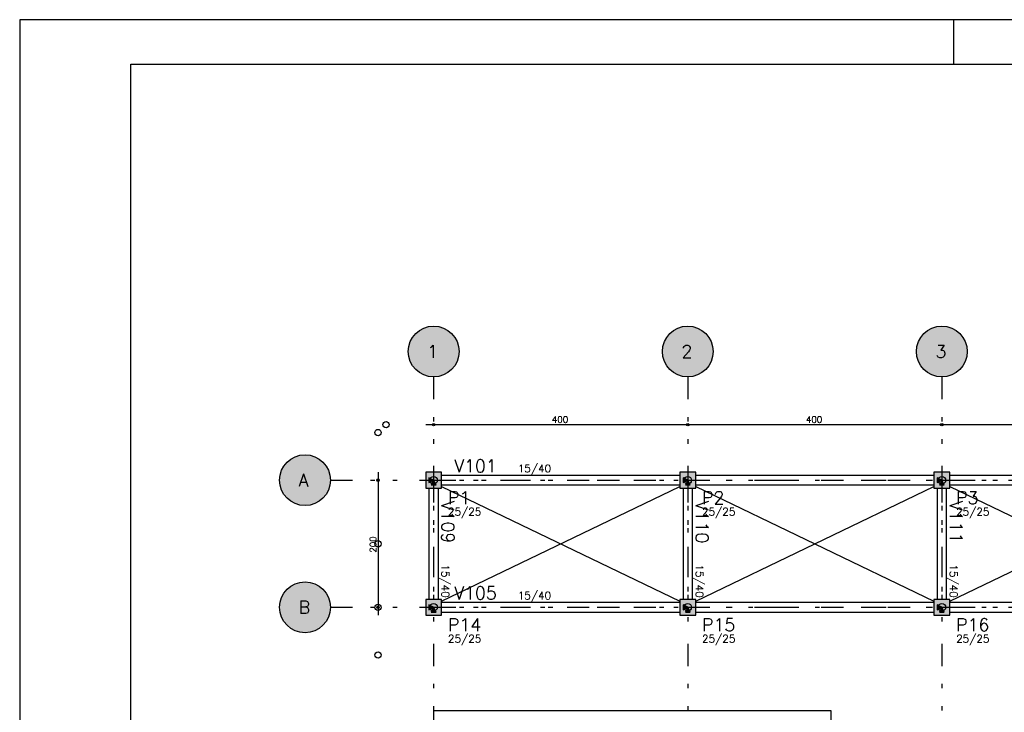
# Model space of a CAD drawing. Extents: x 0 to 84.1, y 0 to 59.4.
# Tile 4 of 9: x 0 to 22.1, y 43.8 to 59.4. Entities that reach past the tile are written whole.
import ezdxf

# ---------------------------------------------------------------- set-up
doc = ezdxf.new("R2010")
doc.units = 0
doc.header["$MEASUREMENT"] = 0
doc.linetypes.add('ESTILO_TQS_0003', pattern=[1.5, 0.5, -0.4, 0.1, -0.5])
doc.linetypes.add('ESTILO_TQS_0004', pattern=[2, 0.5, -0.4, 0.1, -0.4, 0.1, -0.5])
for name, color, linetype in [('1', 1, 'CONTINUOUS'), ('2', 2, 'CONTINUOUS'), ('3', 3, 'CONTINUOUS'), ('4', 4, 'CONTINUOUS'), ('6', 6, 'CONTINUOUS'), ('9', 9, 'CONTINUOUS')]:
    doc.layers.add(name, color=color, linetype=linetype)
doc.styles.get("Standard").update_dxf_attribs({"font": 'ROMANS.SHX'})

msp = doc.modelspace()

# ---------------------------------------------------------------- linework, layer by layer
at = {"layer": '1', "linetype": 'ESTILO_TQS_0004'}
for p, q in [((9.309, 51.367), (9.309, 43.867)), ((15.024, 51.367), (15.024, 43.867)), ((20.738, 51.367), (20.738, 43.867)), ((6.988, 49.046), (80.202, 49.046)), ((6.988, 46.189), (80.202, 46.189))]:
    msp.add_line(p, q, dxfattribs=at)
at = {"layer": '1', "linetype": 'Continuous'}
for p, q in [((9.131, 50.296), (15.202, 50.296)), ((9.309, 50.296), (9.309, 50.296)), ((14.845, 50.296), (20.917, 50.296)), ((15.024, 50.296), (15.024, 50.296)), ((15.024, 50.296), (15.024, 50.296)), ((20.559, 50.296), (26.631, 50.296)), ((20.738, 50.296), (20.738, 50.296)), ((20.738, 50.296), (20.738, 50.296)), ((8.059, 49.224), (8.059, 46.01)), ((8.059, 49.046), (8.059, 49.046)), ((9.309, 49.046), (9.309, 49.046)), ((15.024, 49.046), (15.024, 49.046)), ((20.738, 49.046), (20.738, 49.046)), ((8.059, 46.189), (8.059, 46.189)), ((9.309, 46.189), (9.309, 46.189)), ((15.024, 46.189), (15.024, 46.189)), ((20.738, 46.189), (20.738, 46.189)), ((9.309, 43.867), (9.309, 42.974)), ((9.309, 43.867), (18.238, 43.867)), ((18.238, 43.867), (18.238, 42.974))]:
    msp.add_line(p, q, dxfattribs=at)
at = {"layer": '1', "linetype": 'ESTILO_TQS_0003'}
for p, q in [((9.309, 49.046), (9.309, 46.189)), ((9.309, 49.046), (15.024, 49.046)), ((15.024, 49.046), (20.738, 49.046)), ((15.024, 49.046), (15.024, 46.189)), ((20.738, 49.046), (26.452, 49.046)), ((20.738, 49.046), (20.738, 46.189)), ((9.309, 46.189), (15.024, 46.189)), ((15.024, 46.189), (20.738, 46.189)), ((20.738, 46.189), (26.452, 46.189))]:
    msp.add_line(p, q, dxfattribs=at)
at = {"layer": '1', "linetype": 'Continuous'}
for points in [[(9.202, 49.099), (9.202, 48.992), (9.309, 49.046), (9.202, 49.099)], [(9.256, 48.939), (9.363, 48.939), (9.309, 49.046), (9.256, 48.939)], [(14.845, 49.153), (9.488, 49.153)], [(9.488, 48.939), (14.845, 48.939)], [(14.917, 49.099), (14.917, 48.992), (15.024, 49.046), (14.917, 49.099)], [(14.97, 48.939), (15.077, 48.939), (15.024, 49.046), (14.97, 48.939)], [(20.559, 49.153), (15.202, 49.153)], [(15.202, 48.939), (20.559, 48.939)], [(20.631, 49.099), (20.631, 48.992), (20.738, 49.046), (20.631, 49.099)], [(20.684, 48.939), (20.792, 48.939), (20.738, 49.046), (20.684, 48.939)], [(26.274, 49.153), (20.917, 49.153)], [(20.917, 48.939), (26.274, 48.939)], [(9.202, 48.867), (9.202, 46.367)], [(9.417, 46.367), (9.417, 48.867)], [(14.917, 48.867), (14.917, 46.367)], [(15.131, 46.367), (15.131, 48.867)], [(20.631, 48.867), (20.631, 46.367)], [(20.845, 46.367), (20.845, 48.867)], [(14.845, 46.296), (9.488, 46.296)], [(20.559, 46.296), (15.202, 46.296)], [(26.274, 46.296), (20.917, 46.296)], [(9.202, 46.242), (9.202, 46.135), (9.309, 46.189), (9.202, 46.242)], [(9.256, 46.082), (9.363, 46.082), (9.309, 46.189), (9.256, 46.082)], [(9.488, 46.082), (14.845, 46.082)], [(14.917, 46.242), (14.917, 46.135), (15.024, 46.189), (14.917, 46.242)], [(14.97, 46.082), (15.077, 46.082), (15.024, 46.189), (14.97, 46.082)], [(15.202, 46.082), (20.559, 46.082)], [(20.631, 46.242), (20.631, 46.135), (20.738, 46.189), (20.631, 46.242)], [(20.684, 46.082), (20.792, 46.082), (20.738, 46.189), (20.684, 46.082)], [(20.917, 46.082), (26.274, 46.082)]]:
    msp.add_lwpolyline(points, dxfattribs=at)
for centre, radius in [((8.238, 50.296), 0.0714), ((9.309, 50.296), 0.0286), ((9.309, 50.296), 0.0143), ((15.024, 50.296), 0.0286), ((15.024, 50.296), 0.0286), ((15.024, 50.296), 0.0143), ((15.024, 50.296), 0.0143), ((20.738, 50.296), 0.0286), ((20.738, 50.296), 0.0286), ((20.738, 50.296), 0.0143), ((20.738, 50.296), 0.0143), ((8.059, 50.117), 0.0714), ((8.059, 49.046), 0.0286), ((8.059, 49.046), 0.0143), ((9.309, 49.046), 0.0857), ((9.309, 49.046), 0.0857), ((15.024, 49.046), 0.0857), ((15.024, 49.046), 0.0857), ((20.738, 49.046), 0.0857), ((20.738, 49.046), 0.0857), ((8.059, 47.617), 0.0714), ((8.059, 46.189), 0.0714), ((8.059, 46.189), 0.0286), ((8.059, 46.189), 0.0143), ((9.309, 46.189), 0.0857), ((9.309, 46.189), 0.0857), ((15.024, 46.189), 0.0857), ((15.024, 46.189), 0.0857), ((20.738, 46.189), 0.0857), ((20.738, 46.189), 0.0857), ((8.059, 45.117), 0.0714)]:
    msp.add_circle(centre, radius, dxfattribs=at)
at = {"layer": '2', "linetype": 'Continuous'}
for p, q in [((84.1, 59.4), (0, 59.4)), ((0, 59.4), (0, 0)), ((21, 59.4), (21, 58.4)), ((9.488, 46.33), (14.845, 48.904)), ((9.488, 48.904), (14.845, 46.33)), ((15.202, 46.33), (20.559, 48.904)), ((15.202, 48.904), (20.559, 46.33)), ((20.917, 46.33), (26.274, 48.904)), ((20.917, 48.904), (26.274, 46.33))]:
    msp.add_line(p, q, dxfattribs=at)
msp.add_lwpolyline([(83.1, 1), (2.5, 1), (2.5, 58.4), (83.1, 58.4), (83.1, 1)], dxfattribs=at)
for centre in [(9.309, 51.939), (15.024, 51.939), (20.738, 51.939), (6.417, 49.046), (6.417, 46.189)]:
    msp.add_circle(centre, 0.571, dxfattribs=at)
at = {"layer": '6', "linetype": 'Continuous'}
for points in [[(9.131, 48.867), (9.488, 48.867), (9.488, 49.224), (9.131, 49.224), (9.131, 48.867)], [(14.845, 48.867), (15.202, 48.867), (15.202, 49.224), (14.845, 49.224), (14.845, 48.867)], [(20.559, 48.867), (20.917, 48.867), (20.917, 49.224), (20.559, 49.224), (20.559, 48.867)], [(9.131, 46.01), (9.488, 46.01), (9.488, 46.367), (9.131, 46.367), (9.131, 46.01)], [(14.845, 46.01), (15.202, 46.01), (15.202, 46.367), (14.845, 46.367), (14.845, 46.01)], [(20.559, 46.01), (20.917, 46.01), (20.917, 46.367), (20.559, 46.367), (20.559, 46.01)]]:
    msp.add_lwpolyline(points, dxfattribs=at)
at = {"layer": '9', "linetype": 'Continuous'}
for points in [[(9.881, 51.939), (9.193, 52.498), (9.118, 52.477)], [(9.881, 51.939), (9.27, 52.509), (9.193, 52.498)], [(9.881, 51.939), (9.348, 52.509), (9.27, 52.509)], [(9.881, 51.939), (9.426, 52.498), (9.348, 52.509)], [(9.881, 51.939), (9.501, 52.477), (9.426, 52.498)], [(15.595, 51.939), (14.907, 52.498), (14.832, 52.477)], [(15.595, 51.939), (14.985, 52.509), (14.907, 52.498)], [(15.595, 51.939), (15.063, 52.509), (14.985, 52.509)], [(15.595, 51.939), (15.14, 52.498), (15.063, 52.509)], [(15.595, 51.939), (15.215, 52.477), (15.14, 52.498)], [(21.309, 51.939), (20.622, 52.498), (20.547, 52.477)], [(21.309, 51.939), (20.699, 52.509), (20.622, 52.498)], [(21.309, 51.939), (20.777, 52.509), (20.699, 52.509)], [(21.309, 51.939), (20.854, 52.498), (20.777, 52.509)], [(21.309, 51.939), (20.929, 52.477), (20.854, 52.498)], [(9.881, 51.939), (8.866, 52.299), (8.821, 52.236)], [(9.881, 51.939), (8.919, 52.356), (8.866, 52.299)], [(9.881, 51.939), (8.98, 52.406), (8.919, 52.356)], [(9.881, 51.939), (9.047, 52.446), (8.98, 52.406)], [(9.881, 51.939), (9.118, 52.477), (9.047, 52.446)], [(9.881, 51.939), (9.572, 52.446), (9.501, 52.477)], [(9.881, 51.939), (9.639, 52.406), (9.572, 52.446)], [(9.881, 51.939), (9.699, 52.356), (9.639, 52.406)], [(9.881, 51.939), (9.753, 52.299), (9.699, 52.356)], [(9.881, 51.939), (9.798, 52.236), (9.753, 52.299)], [(15.595, 51.939), (14.58, 52.299), (14.535, 52.236)], [(15.595, 51.939), (14.634, 52.356), (14.58, 52.299)], [(15.595, 51.939), (14.694, 52.406), (14.634, 52.356)], [(15.595, 51.939), (14.761, 52.446), (14.694, 52.406)], [(15.595, 51.939), (14.832, 52.477), (14.761, 52.446)], [(15.595, 51.939), (15.287, 52.446), (15.215, 52.477)], [(15.595, 51.939), (15.353, 52.406), (15.287, 52.446)], [(15.595, 51.939), (15.414, 52.356), (15.353, 52.406)], [(15.595, 51.939), (15.467, 52.299), (15.414, 52.356)], [(15.595, 51.939), (15.512, 52.236), (15.467, 52.299)], [(21.309, 51.939), (20.295, 52.299), (20.25, 52.236)], [(21.309, 51.939), (20.348, 52.356), (20.295, 52.299)], [(21.309, 51.939), (20.408, 52.406), (20.348, 52.356)], [(21.309, 51.939), (20.475, 52.446), (20.408, 52.406)], [(21.309, 51.939), (20.547, 52.477), (20.475, 52.446)], [(21.309, 51.939), (21.001, 52.446), (20.929, 52.477)], [(21.309, 51.939), (21.068, 52.406), (21.001, 52.446)], [(21.309, 51.939), (21.128, 52.356), (21.068, 52.406)], [(21.309, 51.939), (21.181, 52.299), (21.128, 52.356)], [(21.309, 51.939), (21.226, 52.236), (21.181, 52.299)], [(9.881, 51.939), (8.759, 52.093), (8.743, 52.016)], [(9.881, 51.939), (8.785, 52.166), (8.759, 52.093)], [(9.881, 51.939), (8.821, 52.236), (8.785, 52.166)], [(9.881, 51.939), (9.834, 52.166), (9.798, 52.236)], [(9.881, 51.939), (9.86, 52.093), (9.834, 52.166)], [(9.881, 51.939), (9.876, 52.016), (9.86, 52.093)], [(15.595, 51.939), (14.473, 52.093), (14.458, 52.016)], [(15.595, 51.939), (14.5, 52.166), (14.473, 52.093)], [(15.595, 51.939), (14.535, 52.236), (14.5, 52.166)], [(15.595, 51.939), (15.548, 52.166), (15.512, 52.236)], [(15.595, 51.939), (15.574, 52.093), (15.548, 52.166)], [(15.595, 51.939), (15.59, 52.016), (15.574, 52.093)], [(21.309, 51.939), (20.188, 52.093), (20.172, 52.016)], [(21.309, 51.939), (20.214, 52.166), (20.188, 52.093)], [(21.309, 51.939), (20.25, 52.236), (20.214, 52.166)], [(21.309, 51.939), (21.262, 52.166), (21.226, 52.236)], [(21.309, 51.939), (21.288, 52.093), (21.262, 52.166)], [(21.309, 51.939), (21.304, 52.016), (21.288, 52.093)], [(9.881, 51.939), (8.743, 52.016), (8.738, 51.939)], [(9.881, 51.939), (8.738, 51.939), (8.743, 51.861)], [(9.881, 51.939), (8.743, 51.861), (8.759, 51.785)], [(9.881, 51.939), (8.759, 51.785), (8.785, 51.711)], [(9.881, 51.939), (8.785, 51.711), (8.821, 51.642)], [(9.881, 51.939), (8.821, 51.642), (8.866, 51.578)], [(9.881, 51.939), (8.866, 51.578), (8.919, 51.521)], [(9.881, 51.939), (8.919, 51.521), (8.98, 51.472)], [(9.881, 51.939), (8.98, 51.472), (9.047, 51.431)], [(9.881, 51.939), (9.047, 51.431), (9.118, 51.4)], [(9.881, 51.939), (9.118, 51.4), (9.193, 51.379)], [(9.881, 51.939), (9.193, 51.379), (9.27, 51.369)], [(9.881, 51.939), (9.27, 51.369), (9.348, 51.369)], [(9.881, 51.939), (9.348, 51.369), (9.426, 51.379)], [(9.881, 51.939), (9.426, 51.379), (9.501, 51.4)], [(9.881, 51.939), (9.501, 51.4), (9.572, 51.431)], [(9.881, 51.939), (9.572, 51.431), (9.639, 51.472)], [(9.881, 51.939), (9.639, 51.472), (9.699, 51.521)], [(9.881, 51.939), (9.699, 51.521), (9.753, 51.578)], [(9.881, 51.939), (9.753, 51.578), (9.798, 51.642)], [(9.881, 51.939), (9.798, 51.642), (9.834, 51.711)], [(9.881, 51.939), (9.834, 51.711), (9.86, 51.785)], [(9.881, 51.939), (9.86, 51.785), (9.876, 51.861)], [(9.881, 51.939), (9.876, 51.861), (9.881, 51.939)], [(15.595, 51.939), (14.458, 52.016), (14.452, 51.939)], [(15.595, 51.939), (14.452, 51.939), (14.458, 51.861)], [(15.595, 51.939), (14.458, 51.861), (14.473, 51.785)], [(15.595, 51.939), (14.473, 51.785), (14.5, 51.711)], [(15.595, 51.939), (14.5, 51.711), (14.535, 51.642)], [(15.595, 51.939), (14.535, 51.642), (14.58, 51.578)], [(15.595, 51.939), (14.58, 51.578), (14.634, 51.521)], [(15.595, 51.939), (14.634, 51.521), (14.694, 51.472)], [(15.595, 51.939), (14.694, 51.472), (14.761, 51.431)], [(15.595, 51.939), (14.761, 51.431), (14.832, 51.4)], [(15.595, 51.939), (14.832, 51.4), (14.907, 51.379)], [(15.595, 51.939), (14.907, 51.379), (14.985, 51.369)], [(15.595, 51.939), (14.985, 51.369), (15.063, 51.369)], [(15.595, 51.939), (15.063, 51.369), (15.14, 51.379)], [(15.595, 51.939), (15.14, 51.379), (15.215, 51.4)], [(15.595, 51.939), (15.215, 51.4), (15.287, 51.431)], [(15.595, 51.939), (15.287, 51.431), (15.353, 51.472)], [(15.595, 51.939), (15.353, 51.472), (15.414, 51.521)], [(15.595, 51.939), (15.414, 51.521), (15.467, 51.578)], [(15.595, 51.939), (15.467, 51.578), (15.512, 51.642)], [(15.595, 51.939), (15.512, 51.642), (15.548, 51.711)], [(15.595, 51.939), (15.548, 51.711), (15.574, 51.785)], [(15.595, 51.939), (15.574, 51.785), (15.59, 51.861)], [(15.595, 51.939), (15.59, 51.861), (15.595, 51.939)], [(21.309, 51.939), (20.172, 52.016), (20.167, 51.939)], [(21.309, 51.939), (20.167, 51.939), (20.172, 51.861)], [(21.309, 51.939), (20.172, 51.861), (20.188, 51.785)], [(21.309, 51.939), (20.188, 51.785), (20.214, 51.711)], [(21.309, 51.939), (20.214, 51.711), (20.25, 51.642)], [(21.309, 51.939), (20.25, 51.642), (20.295, 51.578)], [(21.309, 51.939), (20.295, 51.578), (20.348, 51.521)], [(21.309, 51.939), (20.348, 51.521), (20.408, 51.472)], [(21.309, 51.939), (20.408, 51.472), (20.475, 51.431)], [(21.309, 51.939), (20.475, 51.431), (20.547, 51.4)], [(21.309, 51.939), (20.547, 51.4), (20.622, 51.379)], [(21.309, 51.939), (20.622, 51.379), (20.699, 51.369)], [(21.309, 51.939), (20.699, 51.369), (20.777, 51.369)], [(21.309, 51.939), (20.777, 51.369), (20.854, 51.379)], [(21.309, 51.939), (20.854, 51.379), (20.929, 51.4)], [(21.309, 51.939), (20.929, 51.4), (21.001, 51.431)], [(21.309, 51.939), (21.001, 51.431), (21.068, 51.472)], [(21.309, 51.939), (21.068, 51.472), (21.128, 51.521)], [(21.309, 51.939), (21.128, 51.521), (21.181, 51.578)], [(21.309, 51.939), (21.181, 51.578), (21.226, 51.642)], [(21.309, 51.939), (21.226, 51.642), (21.262, 51.711)], [(21.309, 51.939), (21.262, 51.711), (21.288, 51.785)], [(21.309, 51.939), (21.288, 51.785), (21.304, 51.861)], [(21.309, 51.939), (21.304, 51.861), (21.309, 51.939)], [(6.988, 49.046), (6.3, 49.605), (6.225, 49.584)], [(6.988, 49.046), (6.378, 49.616), (6.3, 49.605)], [(6.988, 49.046), (6.456, 49.616), (6.378, 49.616)], [(6.988, 49.046), (6.533, 49.605), (6.456, 49.616)], [(6.988, 49.046), (6.608, 49.584), (6.533, 49.605)], [(6.988, 49.046), (5.973, 49.406), (5.928, 49.343)], [(6.988, 49.046), (6.027, 49.463), (5.973, 49.406)], [(6.988, 49.046), (6.087, 49.513), (6.027, 49.463)], [(6.988, 49.046), (6.154, 49.553), (6.087, 49.513)], [(6.988, 49.046), (6.225, 49.584), (6.154, 49.553)], [(6.988, 49.046), (6.679, 49.553), (6.608, 49.584)], [(6.988, 49.046), (6.746, 49.513), (6.679, 49.553)], [(6.988, 49.046), (6.807, 49.463), (6.746, 49.513)], [(6.988, 49.046), (6.86, 49.406), (6.807, 49.463)], [(6.988, 49.046), (6.905, 49.343), (6.86, 49.406)], [(6.988, 49.046), (5.866, 49.2), (5.85, 49.124)], [(6.988, 49.046), (5.892, 49.273), (5.866, 49.2)], [(6.988, 49.046), (5.928, 49.343), (5.892, 49.273)], [(6.988, 49.046), (6.941, 49.273), (6.905, 49.343)], [(6.988, 49.046), (6.967, 49.2), (6.941, 49.273)], [(6.988, 49.046), (6.983, 49.124), (6.967, 49.2)], [(9.131, 48.867), (9.488, 48.867), (9.488, 49.224)], [(9.131, 48.867), (9.488, 49.224), (9.131, 49.224)], [(9.131, 48.867), (9.131, 49.224), (9.131, 48.867)], [(14.845, 48.867), (15.202, 48.867), (15.202, 49.224)], [(14.845, 48.867), (15.202, 49.224), (14.845, 49.224)], [(14.845, 48.867), (14.845, 49.224), (14.845, 48.867)], [(20.559, 48.867), (20.917, 48.867), (20.917, 49.224)], [(20.559, 48.867), (20.917, 49.224), (20.559, 49.224)], [(20.559, 48.867), (20.559, 49.224), (20.559, 48.867)], [(6.988, 49.046), (5.85, 49.124), (5.845, 49.046)], [(6.988, 49.046), (5.845, 49.046), (5.85, 48.968)], [(6.988, 49.046), (5.85, 48.968), (5.866, 48.892)], [(6.988, 49.046), (5.866, 48.892), (5.892, 48.818)], [(6.988, 49.046), (5.892, 48.818), (5.928, 48.749)], [(6.988, 49.046), (5.928, 48.749), (5.973, 48.685)], [(6.988, 49.046), (5.973, 48.685), (6.027, 48.628)], [(6.988, 49.046), (6.027, 48.628), (6.087, 48.579)], [(6.988, 49.046), (6.087, 48.579), (6.154, 48.538)], [(6.988, 49.046), (6.154, 48.538), (6.225, 48.507)], [(6.988, 49.046), (6.225, 48.507), (6.3, 48.486)], [(6.988, 49.046), (6.3, 48.486), (6.378, 48.476)], [(6.988, 49.046), (6.378, 48.476), (6.456, 48.476)], [(6.988, 49.046), (6.456, 48.476), (6.533, 48.486)], [(6.988, 49.046), (6.533, 48.486), (6.608, 48.507)], [(6.988, 49.046), (6.608, 48.507), (6.679, 48.538)], [(6.988, 49.046), (6.679, 48.538), (6.746, 48.579)], [(6.988, 49.046), (6.746, 48.579), (6.807, 48.628)], [(6.988, 49.046), (6.807, 48.628), (6.86, 48.685)], [(6.988, 49.046), (6.86, 48.685), (6.905, 48.749)], [(6.988, 49.046), (6.905, 48.749), (6.941, 48.818)], [(6.988, 49.046), (6.941, 48.818), (6.967, 48.892)], [(6.988, 49.046), (6.967, 48.892), (6.983, 48.968)], [(6.988, 49.046), (6.983, 48.968), (6.988, 49.046)], [(9.202, 49.099), (9.202, 48.992), (9.309, 49.046)], [(9.202, 49.099), (9.309, 49.046), (9.202, 49.099)], [(9.256, 48.939), (9.363, 48.939), (9.309, 49.046)], [(9.256, 48.939), (9.309, 49.046), (9.256, 48.939)], [(14.917, 49.099), (14.917, 48.992), (15.024, 49.046)], [(14.917, 49.099), (15.024, 49.046), (14.917, 49.099)], [(14.97, 48.939), (15.077, 48.939), (15.024, 49.046)], [(14.97, 48.939), (15.024, 49.046), (14.97, 48.939)], [(20.631, 49.099), (20.631, 48.992), (20.738, 49.046)], [(20.631, 49.099), (20.738, 49.046), (20.631, 49.099)], [(20.684, 48.939), (20.792, 48.939), (20.738, 49.046)], [(20.684, 48.939), (20.738, 49.046), (20.684, 48.939)], [(6.988, 46.189), (6.225, 46.727), (6.154, 46.696)], [(6.988, 46.189), (6.3, 46.748), (6.225, 46.727)], [(6.988, 46.189), (6.378, 46.759), (6.3, 46.748)], [(6.988, 46.189), (6.456, 46.759), (6.378, 46.759)], [(6.988, 46.189), (6.533, 46.748), (6.456, 46.759)], [(6.988, 46.189), (6.608, 46.727), (6.533, 46.748)], [(6.988, 46.189), (6.679, 46.696), (6.608, 46.727)], [(6.988, 46.189), (5.973, 46.549), (5.928, 46.486)], [(6.988, 46.189), (6.027, 46.606), (5.973, 46.549)], [(6.988, 46.189), (6.087, 46.656), (6.027, 46.606)], [(6.988, 46.189), (6.154, 46.696), (6.087, 46.656)], [(6.988, 46.189), (6.746, 46.656), (6.679, 46.696)], [(6.988, 46.189), (6.807, 46.606), (6.746, 46.656)], [(6.988, 46.189), (6.86, 46.549), (6.807, 46.606)], [(6.988, 46.189), (6.905, 46.486), (6.86, 46.549)], [(6.988, 46.189), (5.866, 46.343), (5.85, 46.266)], [(6.988, 46.189), (5.892, 46.416), (5.866, 46.343)], [(6.988, 46.189), (5.928, 46.486), (5.892, 46.416)], [(6.988, 46.189), (6.941, 46.416), (6.905, 46.486)], [(6.988, 46.189), (6.967, 46.343), (6.941, 46.416)], [(6.988, 46.189), (6.983, 46.266), (6.967, 46.343)], [(9.131, 46.01), (9.488, 46.01), (9.488, 46.367)], [(9.131, 46.01), (9.488, 46.367), (9.131, 46.367)], [(9.131, 46.01), (9.131, 46.367), (9.131, 46.01)], [(14.845, 46.01), (15.202, 46.01), (15.202, 46.367)], [(14.845, 46.01), (15.202, 46.367), (14.845, 46.367)], [(14.845, 46.01), (14.845, 46.367), (14.845, 46.01)], [(20.559, 46.01), (20.917, 46.01), (20.917, 46.367)], [(20.559, 46.01), (20.917, 46.367), (20.559, 46.367)], [(20.559, 46.01), (20.559, 46.367), (20.559, 46.01)], [(6.988, 46.189), (5.85, 46.266), (5.845, 46.189)], [(6.988, 46.189), (5.845, 46.189), (5.85, 46.111)], [(6.988, 46.189), (5.85, 46.111), (5.866, 46.035)], [(6.988, 46.189), (5.866, 46.035), (5.892, 45.961)], [(6.988, 46.189), (5.892, 45.961), (5.928, 45.892)], [(6.988, 46.189), (5.928, 45.892), (5.973, 45.828)], [(6.988, 46.189), (5.973, 45.828), (6.027, 45.771)], [(6.988, 46.189), (6.027, 45.771), (6.087, 45.722)], [(6.988, 46.189), (6.087, 45.722), (6.154, 45.681)], [(6.988, 46.189), (6.154, 45.681), (6.225, 45.65)], [(6.988, 46.189), (6.225, 45.65), (6.3, 45.629)], [(6.988, 46.189), (6.3, 45.629), (6.378, 45.619)], [(6.988, 46.189), (6.378, 45.619), (6.456, 45.619)], [(6.988, 46.189), (6.456, 45.619), (6.533, 45.629)], [(6.988, 46.189), (6.533, 45.629), (6.608, 45.65)], [(6.988, 46.189), (6.608, 45.65), (6.679, 45.681)], [(6.988, 46.189), (6.679, 45.681), (6.746, 45.722)], [(6.988, 46.189), (6.746, 45.722), (6.807, 45.771)], [(6.988, 46.189), (6.807, 45.771), (6.86, 45.828)], [(6.988, 46.189), (6.86, 45.828), (6.905, 45.892)], [(6.988, 46.189), (6.905, 45.892), (6.941, 45.961)], [(6.988, 46.189), (6.941, 45.961), (6.967, 46.035)], [(6.988, 46.189), (6.967, 46.035), (6.983, 46.111)], [(6.988, 46.189), (6.983, 46.111), (6.988, 46.189)], [(9.202, 46.242), (9.202, 46.135), (9.309, 46.189)], [(9.202, 46.242), (9.309, 46.189), (9.202, 46.242)], [(9.256, 46.082), (9.363, 46.082), (9.309, 46.189)], [(9.256, 46.082), (9.309, 46.189), (9.256, 46.082)], [(14.917, 46.242), (14.917, 46.135), (15.024, 46.189)], [(14.917, 46.242), (15.024, 46.189), (14.917, 46.242)], [(14.97, 46.082), (15.077, 46.082), (15.024, 46.189)], [(14.97, 46.082), (15.024, 46.189), (14.97, 46.082)], [(20.631, 46.242), (20.631, 46.135), (20.738, 46.189)], [(20.631, 46.242), (20.738, 46.189), (20.631, 46.242)], [(20.684, 46.082), (20.792, 46.082), (20.738, 46.189)], [(20.684, 46.082), (20.738, 46.189), (20.684, 46.082)]]:
    msp.add_solid(points, dxfattribs=at)

# ---------------------------------------------------------------- texts
at = {"layer": '1', "linetype": 'Continuous'}
for p in [(11.967, 50.339), (17.681, 50.339)]:
    msp.add_text('400', height=0.1429, dxfattribs=at).set_placement(p)
msp.add_text('200', height=0.1429, rotation=90, dxfattribs=at).set_placement((8.017, 47.417))
at = {"layer": '3', "linetype": 'Continuous'}
for s, p in [('15/40', (11.202, 49.224)), ('25/25', (9.631, 48.253)), ('25/25', (15.345, 48.253)), ('25/25', (21.059, 48.253)), ('15/40', (11.202, 46.367)), ('25/25', (9.631, 45.396)), ('25/25', (15.345, 45.396)), ('25/25', (21.059, 45.396))]:
    msp.add_text(s, height=0.1714, dxfattribs=at).set_placement(p)
for p in [(9.488, 47.153), (15.202, 47.153), (20.917, 47.153)]:
    msp.add_text('15/40', height=0.1714, rotation=270, dxfattribs=at).set_placement(p)
at = {"layer": '4', "linetype": 'Continuous'}
for s, p in [('V101', (9.774, 49.224)), ('V105', (9.774, 46.367))]:
    msp.add_text(s, height=0.2857, dxfattribs=at).set_placement(p)
for s, p in [('V109', (9.488, 48.582)), ('V110', (15.202, 48.582)), ('V111', (20.917, 48.582))]:
    msp.add_text(s, height=0.2857, rotation=270, dxfattribs=at).set_placement(p)
at = {"layer": '6', "linetype": 'Continuous'}
for s, height, p in [('1', 0.286, (9.167, 51.796)), ('2', 0.286, (14.881, 51.796)), ('3', 0.286, (20.595, 51.796)), ('A', 0.286, (6.274, 48.903)), ('P1', 0.2857, (9.631, 48.51)), ('P2', 0.2857, (15.345, 48.51)), ('P3', 0.2857, (21.059, 48.51)), ('B', 0.286, (6.274, 46.046)), ('P14', 0.2857, (9.631, 45.653)), ('P15', 0.2857, (15.345, 45.653)), ('P16', 0.2857, (21.059, 45.653))]:
    msp.add_text(s, height=height, dxfattribs=at).set_placement(p)

doc.saveas('drawing.dxf')
